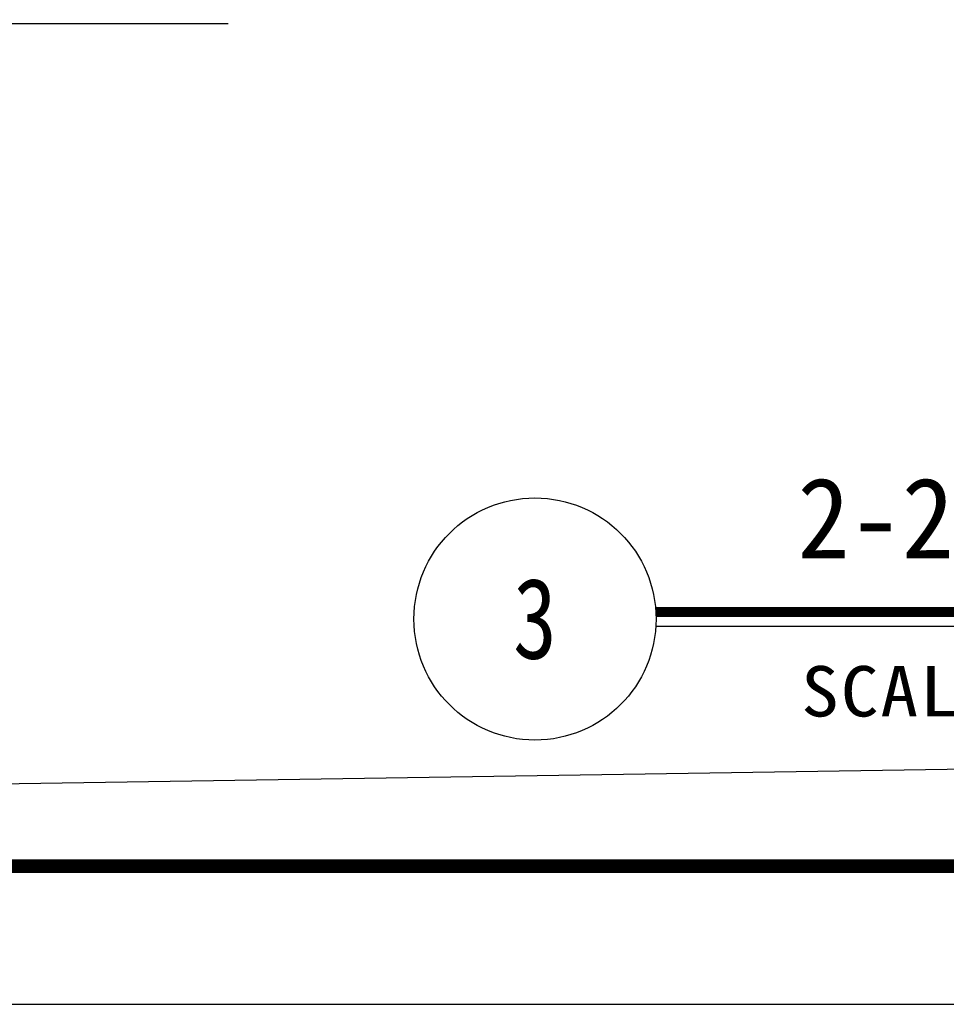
# Model space of a CAD drawing. Extents: x 499156 to 998412, y 3804642 to 7609653.
# Tile 43 of 74: x 500777 to 500823, y 3804642 to 3804690. Entities that reach past the tile are written whole.
import ezdxf
from ezdxf.enums import TextEntityAlignment as Align

# ---------------------------------------------------------------- set-up
doc = ezdxf.new("R2010")
doc.units = 0
doc.layers.get('0').update_dxf_attribs({"linetype": 'CONTINUOUS'})
for name, color, linetype in [('12-ab-text', 7, 'CONTINUOUS'), ('19-ab-dim', 3, 'CONTINUOUS'), ('PUB_TITLE', 4, 'CONTINUOUS'), ('道路1', 4, 'CONTINUOUS')]:
    doc.layers.add(name, color=color, linetype=linetype)
doc.styles.add('ab', font='simhei.ttf', dxfattribs={"width": 0.8})

# ---------------------------------------------------------------- blocks, each defined once
blk = doc.blocks.new('*U1671')
at = {"layer": '19-ab-dim'}
blk.add_line((5.995, -0.35), (43.662, -0.35), dxfattribs=at)
at = {"layer": '19-ab-dim', "const_width": 0.5}
blk.add_lwpolyline([(5.995, 0.35), (43.662, 0.35)], dxfattribs=at)
at = {"layer": '19-ab-dim'}
blk.add_circle((0, 0), 6, dxfattribs=at)
at = {"layer": '12-ab-text', "insert": (13.195, -4.87), "char_height": 2.5, "attachment_point": 7, "style": 'ab'}
blk.add_mtext('{\\W1.1;\\T1.05;SCALE}', dxfattribs=at)
at = {"layer": '12-ab-text', "style": 'ab', "width": 0.95}
blk.add_attdef('图名', (13.014, 3.001), '', height=4, dxfattribs=at)
blk.add_attdef('SCALE', text='', height=2.5, dxfattribs=at).set_placement((43.662, -4.684), align=Align.RIGHT)
blk = doc.blocks.new('wrtgtg')
at = {"layer": 'PUB_TITLE'}
blk.add_lwpolyline([(-75295.7, -5841.2), (8804.3, -5841.2), (8804.3, 53558.8), (-75295.7, 53558.8)], close=True, dxfattribs=at)
at = {"layer": 'PUB_TITLE', "const_width": 100}
blk.add_lwpolyline([(-72795.7, -4841.2), (7804.3, -4841.2), (7804.3, 52558.8), (-72795.7, 52558.8)], close=True, dxfattribs=at)

msp = doc.modelspace()

# ---------------------------------------------------------------- linework, layer by layer
at = {"layer": '19-ab-dim'}
msp.add_line((500705.709, 3804690.248), (500787.669, 3804690.248), dxfattribs=at)
at = {"layer": '道路1', "linetype": 'Continuous'}
msp.add_line((501086.979, 3804657.327), (500573.763, 3804649.437), dxfattribs=at)

# ---------------------------------------------------------------- block references
at = {"xscale": 0.00684288, "yscale": 0.00684288, "zscale": 0.00684288}
msp.add_blockref('wrtgtg', (501071.369, 3804681.614), dxfattribs=at)
at = {"layer": '12-ab-text'}
ref = msp.add_blockref('*U1671', (500802.872, 3804660.736), dxfattribs=at)
ref.add_attrib('图名', '2-2剖面图', (500815.886, 3804663.737), dxfattribs={"height": 4, "style": 'ab', "width": 0.95})
ref.add_attrib('图号', '3', dxfattribs={"height": 4, "style": 'ab', "width": 0.8}).set_placement((500802.872, 3804660.736), align=Align.MIDDLE)

# ---------------------------------------------------------------- texts
at = {"layer": '19-ab-dim', "color": 7, "insert": (500708.253, 3804685.217), "char_height": 3, "attachment_point": 7, "style": 'ab'}
msp.add_mtext('{\\fISOCPEUR|b0|i0|c0|p34;150}厚{\\fISOCPEUR|b0|i0|c0|p34;C20}混凝土{\\fISOCPEUR|b0|i0|c0|p34;@600MM}竖插{\\fISOCPEUR|b0|i0|c0|p34;%%C32}排水管', dxfattribs=at)

doc.saveas('drawing.dxf')
